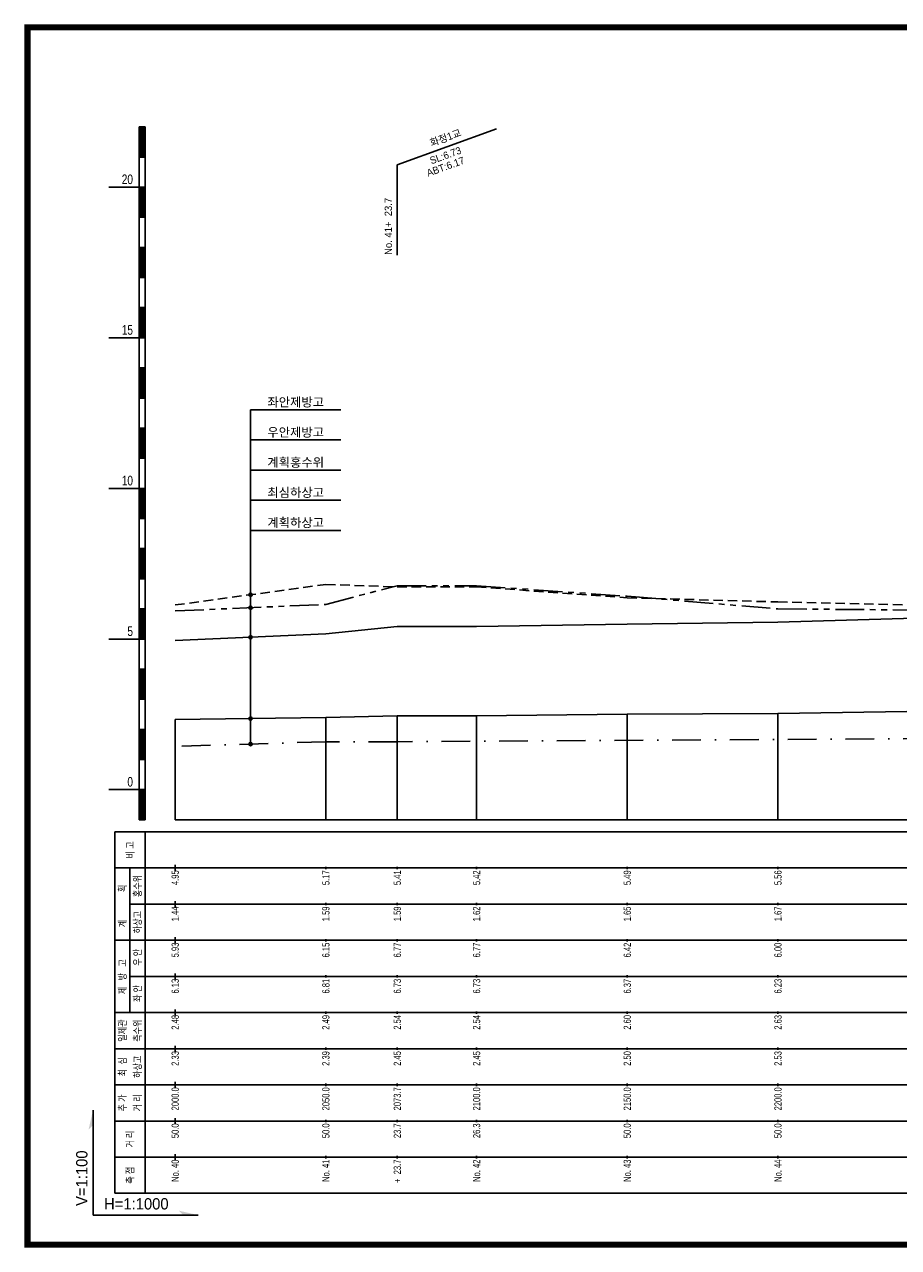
# Model space of a CAD drawing. Header units: metres. Extents: x -2 to 1691, y -14 to 5352.
# Tile 9 of 23: x 40 to 330, y 1935 to 2341. Entities that reach past the tile are written whole.
import ezdxf
from ezdxf.enums import TextEntityAlignment as Align

# ---------------------------------------------------------------- set-up
doc = ezdxf.new("R2010")
doc.units = ezdxf.units.M
doc.header["$LTSCALE"] = 5
for name, pattern in [('CENTER', [50.8, 31.75, -6.35, 6.35, -6.35]), ('DASHDOT2', [12.7, 6.35, -3.175, 0, -3.175]), ('DASHED', [19.05, 12.7, -6.35]), ('PHANTOMX2', [127, 63.5, -12.7, 12.7, -12.7, 12.7, -12.7])]:
    doc.linetypes.add(name, pattern=pattern)
for name, color, linetype in [('BOX', 6, 'CONTINUOUS'), ('DT1', 3, 'CONTINUOUS'), ('FORM', 7, 'CONTINUOUS'), ('LT1', 4, 'CONTINUOUS'), ('ST1', 7, 'CONTINUOUS'), ('계획하상', 6, 'CONTINUOUS'), ('계획홍수위', 6, 'CONTINUOUS'), ('우안제방고', 3, 'CONTINUOUS'), ('좌안제방고', 2, 'CONTINUOUS')]:
    doc.layers.add(name, color=color, linetype=linetype)
doc.styles.get("Standard").update_dxf_attribs({"font": 'Gulim.ttf', "width": 0.8})
doc.styles.add('굴림', font='Gulim.ttf')

msp = doc.modelspace()

# ---------------------------------------------------------------- hatches: boundary and pattern name
at = {"layer": 'LT1', "linetype": 'Continuous'}
h = msp.add_hatch(color=2, dxfattribs=at)
edge = h.paths.add_edge_path()
edge.add_arc((115, 2151.7), 0.549, 0, 360)
h = msp.add_hatch(color=2, dxfattribs=at)
edge = h.paths.add_edge_path()
edge.add_arc((115, 2147.4), 0.549, 0, 360)
h = msp.add_hatch(color=2, dxfattribs=at)
edge = h.paths.add_edge_path()
edge.add_arc((115, 2137.6), 0.549, 0, 360)
h = msp.add_hatch(color=2, dxfattribs=at)
edge = h.paths.add_edge_path()
edge.add_arc((115, 2110.6), 0.549, 0, 360)
h = msp.add_hatch(color=2, dxfattribs=at)
edge = h.paths.add_edge_path()
edge.add_arc((115, 2102.14), 0.549, 0, 360)

# ---------------------------------------------------------------- linework, layer by layer
at = {"layer": 'BOX', "color": 6, "linetype": 'Continuous', "const_width": 2}
msp.add_lwpolyline([(41, 1936), (619, 1936), (619, 2340), (41, 2340)], close=True, dxfattribs=at)
at = {"layer": 'FORM', "color": 7}
for q in [(62.76, 1980.64), (97.64, 1945.76)]:
    msp.add_line((62.76, 1945.76), q, dxfattribs=at)
for points in [[(62.76, 1980.64), (61.26, 1974.14), (62.76, 1975.64)], [(97.64, 1945.76), (91.14, 1947.26), (92.64, 1945.76)]]:
    msp.add_solid(points, dxfattribs=at)
at = {"layer": 'LT1', "linetype": 'Continuous'}
for p, q in [((78, 2077), (78, 2307)), ((78, 2307), (80, 2307)), ((78.5, 2306.8), (78.5, 2297.2)), ((79, 2306.8), (79, 2297.2)), ((79.5, 2306.8), (79.5, 2297.2)), ((80, 2077), (80, 2307)), ((163.7, 2294.4), (196.59, 2306.37)), ((78, 2297), (80, 2297)), ((163.7, 2264.4), (163.7, 2294.4)), ((68, 2287), (78, 2287)), ((78, 2287), (80, 2287)), ((78.5, 2286.8), (78.5, 2277.2)), ((79, 2286.8), (79, 2277.2)), ((79.5, 2286.8), (79.5, 2277.2)), ((78, 2277), (80, 2277)), ((78, 2267), (80, 2267)), ((78.5, 2266.8), (78.5, 2257.2)), ((79, 2266.8), (79, 2257.2)), ((79.5, 2266.8), (79.5, 2257.2)), ((78, 2257), (80, 2257)), ((78, 2247), (80, 2247)), ((78.5, 2246.8), (78.5, 2237.2)), ((79, 2246.8), (79, 2237.2)), ((79.5, 2246.8), (79.5, 2237.2)), ((68, 2237), (78, 2237)), ((78, 2237), (80, 2237)), ((78, 2227), (80, 2227)), ((78.5, 2226.8), (78.5, 2217.2)), ((79, 2226.8), (79, 2217.2)), ((79.5, 2226.8), (79.5, 2217.2)), ((78, 2217), (80, 2217)), ((78, 2207), (80, 2207)), ((78.5, 2206.8), (78.5, 2197.2)), ((79, 2206.8), (79, 2197.2)), ((79.5, 2206.8), (79.5, 2197.2)), ((78, 2197), (80, 2197)), ((68, 2187), (78, 2187)), ((78, 2187), (80, 2187)), ((78.5, 2186.8), (78.5, 2177.2)), ((79, 2186.8), (79, 2177.2)), ((79.5, 2186.8), (79.5, 2177.2)), ((78, 2177), (80, 2177)), ((78, 2167), (80, 2167)), ((78.5, 2166.8), (78.5, 2157.2)), ((79, 2166.8), (79, 2157.2)), ((79.5, 2166.8), (79.5, 2157.2)), ((78, 2157), (80, 2157)), ((78, 2147), (80, 2147)), ((78.5, 2146.8), (78.5, 2137.2)), ((79, 2146.8), (79, 2137.2)), ((79.5, 2146.8), (79.5, 2137.2)), ((68, 2137), (78, 2137)), ((78, 2137), (80, 2137)), ((78, 2127), (80, 2127)), ((78.5, 2126.8), (78.5, 2117.2)), ((79, 2126.8), (79, 2117.2)), ((79.5, 2126.8), (79.5, 2117.2)), ((78, 2117), (80, 2117)), ((163.7, 2077), (163.7, 2111.5)), ((190, 2077), (190, 2111.5)), ((240, 2077), (240, 2112)), ((290, 2077), (290, 2112.3)), ((90, 2077), (90, 2110.3)), ((140, 2077), (140, 2110.9)), ((78, 2107), (80, 2107)), ((78.5, 2106.8), (78.5, 2097.2)), ((79, 2106.8), (79, 2097.2)), ((79.5, 2106.8), (79.5, 2097.2)), ((78, 2097), (80, 2097)), ((68, 2087), (78, 2087)), ((78, 2087), (80, 2087)), ((78.5, 2086.8), (78.5, 2077.2)), ((79, 2086.8), (79, 2077.2)), ((79.5, 2086.8), (79.5, 2077.2)), ((78, 2077), (80, 2077)), ((90, 2077), (590, 2077)), ((90, 2060), (90, 2062)), ((140, 2060.6), (140, 2061.4)), ((163.7, 2060.6), (163.7, 2061.4)), ((190, 2060.6), (190, 2061.4)), ((240, 2060.6), (240, 2061.4)), ((290, 2060.6), (290, 2061.4)), ((90, 2048), (90, 2050)), ((140, 2048.6), (140, 2049.4)), ((163.7, 2048.6), (163.7, 2049.4)), ((190, 2048.6), (190, 2049.4)), ((240, 2048.6), (240, 2049.4)), ((290, 2048.6), (290, 2049.4)), ((90, 2036), (90, 2038)), ((140, 2036.6), (140, 2037.4)), ((163.7, 2036.6), (163.7, 2037.4)), ((190, 2036.6), (190, 2037.4)), ((240, 2036.6), (240, 2037.4)), ((290, 2036.6), (290, 2037.4)), ((90, 2024), (90, 2026)), ((140, 2024.6), (140, 2025.4)), ((163.7, 2024.6), (163.7, 2025.4)), ((190, 2024.6), (190, 2025.4)), ((240, 2024.6), (240, 2025.4)), ((290, 2024.6), (290, 2025.4)), ((90, 2012), (90, 2014)), ((140, 2012.6), (140, 2013.4)), ((163.7, 2012.6), (163.7, 2013.4)), ((190, 2012.6), (190, 2013.4)), ((240, 2012.6), (240, 2013.4)), ((290, 2012.6), (290, 2013.4)), ((90, 2000), (90, 2002)), ((140, 2000.6), (140, 2001.4)), ((163.7, 2000.6), (163.7, 2001.4)), ((190, 2000.6), (190, 2001.4)), ((240, 2000.6), (240, 2001.4)), ((290, 2000.6), (290, 2001.4)), ((90, 1988), (90, 1990)), ((140, 1988.6), (140, 1989.4)), ((163.7, 1988.6), (163.7, 1989.4)), ((190, 1988.6), (190, 1989.4)), ((240, 1988.6), (240, 1989.4)), ((290, 1988.6), (290, 1989.4)), ((90, 1976), (90, 1978)), ((140, 1976.6), (140, 1977.4)), ((163.7, 1976.6), (163.7, 1977.4)), ((190, 1976.6), (190, 1977.4)), ((240, 1976.6), (240, 1977.4)), ((290, 1976.6), (290, 1977.4)), ((90, 1964), (90, 1966)), ((140, 1964.6), (140, 1965.4)), ((163.7, 1964.6), (163.7, 1965.4)), ((190, 1964.6), (190, 1965.4)), ((240, 1964.6), (240, 1965.4)), ((290, 1964.6), (290, 1965.4))]:
    msp.add_line(p, q, dxfattribs=at)
at = {"layer": 'LT1', "color": 2, "linetype": 'Continuous'}
for points in [[(115, 2213.07), (145, 2213.07)], [(115, 2213.07), (115, 2102.14)], [(115, 2203.07), (145, 2203.07)], [(115, 2193.07), (145, 2193.07)], [(115, 2183.07), (145, 2183.07)], [(115, 2173.07), (145, 2173.07)]]:
    msp.add_lwpolyline(points, dxfattribs=at)
at = {"layer": 'LT1', "linetype": 'Continuous'}
msp.add_lwpolyline([(90, 2110.3), (140, 2110.9), (163.7, 2111.5), (190, 2111.5), (240, 2112), (290, 2112.3), (340, 2113), (390, 2112.6), (440, 2113), (490, 2113.3), (540, 2112.9), (540, 2112.9), (590, 2113.4)], dxfattribs=at)
at = {"layer": 'LT1', "color": 2, "linetype": 'Continuous'}
for centre in [(115, 2151.7), (115, 2147.4), (115, 2137.6), (115, 2110.6), (115, 2102.14)]:
    msp.add_circle(centre, 0.549, dxfattribs=at)
at = {"layer": 'ST1', "linetype": 'Continuous'}
for p, q in [((70, 1953), (70, 2073)), ((70, 2073), (600, 2073)), ((80, 1953), (80, 2073)), ((70, 2061), (600, 2061)), ((75, 2037), (75, 2061)), ((75, 2049), (600, 2049)), ((70, 2037), (600, 2037)), ((75, 2013), (75, 2037)), ((75, 2025), (600, 2025)), ((70, 2013), (600, 2013)), ((70, 2001), (600, 2001)), ((70, 1989), (600, 1989)), ((70, 1977), (600, 1977)), ((70, 1965), (600, 1965)), ((70, 1953), (600, 1953))]:
    msp.add_line(p, q, dxfattribs=at)
at = {"layer": '계획하상', "linetype": 'DASHDOT2', "ltscale": 0.3}
msp.add_lwpolyline([(590, 2105.42), (163.7, 2102.9), (140, 2102.9), (90, 2101.38)], dxfattribs=at)
at = {"layer": '계획홍수위', "linetype": 'CENTER'}
msp.add_lwpolyline([(90, 2136.5), (140, 2138.7), (163.7, 2141.1), (190, 2141.2), (240, 2141.9), (290, 2142.6), (340, 2144.1), (390, 2144.8), (440, 2145.4), (490, 2146.1), (540, 2146.8), (590, 2147.5)], dxfattribs=at)
at = {"layer": '우안제방고', "linetype": 'PHANTOMX2', "ltscale": 0.03}
msp.add_lwpolyline([(90, 2146.3), (140, 2148.5), (163.7, 2154.7), (190, 2154.7), (240, 2151.2), (290, 2147), (340, 2146.6), (390, 2148.6), (440, 2149.6), (490, 2150.6), (540, 2150.5), (540, 2150.5), (590, 2150.7)], dxfattribs=at)
at = {"layer": '좌안제방고', "linetype": 'DASHED', "ltscale": 0.05}
msp.add_lwpolyline([(90, 2148.3), (140, 2155.1), (163.7, 2154.3), (190, 2154.3), (240, 2150.7), (290, 2149.3), (340, 2148.2), (390, 2148.2), (440, 2149.8), (490, 2150.4), (540, 2151.5), (540, 2151.5), (590, 2150.9)], dxfattribs=at)

# ---------------------------------------------------------------- texts
at = {"layer": 'DT1', "linetype": 'Continuous'}
for s, p in [('화정1교', (179.7, 2303.39)), ('SL:6.73', (179.7, 2297.52)), ('ABT:6.17', (179.7, 2293.81))]:
    msp.add_text(s, height=2.4, rotation=20, dxfattribs=at).set_placement(p, align=Align.MIDDLE_CENTER)
at = {"layer": 'DT1', "linetype": 'Continuous', "width": 0.8}
for s, p in [('20', (76, 2288)), ('15', (76, 2238)), ('10', (76, 2188)), ('5', (76, 2138)), ('0', (76, 2088))]:
    msp.add_text(s, height=3.2, dxfattribs=at).set_placement(p, align=Align.RIGHT)
at = {"layer": 'DT1', "linetype": 'Continuous'}
msp.add_text('No. 41+  23.7', height=2.4, rotation=90, dxfattribs=at).set_placement((160.7, 2264.5), align=Align.MIDDLE_LEFT)
for s, p in [('좌안제방고', (130, 2215.65)), ('우안제방고', (130, 2205.65)), ('계획홍수위', (130, 2195.65)), ('최심하상고', (130, 2185.65)), ('계획하상고', (130, 2175.65))]:
    msp.add_text(s, height=3, dxfattribs=at).set_placement(p, align=Align.MIDDLE_CENTER)
at = {"layer": 'DT1', "linetype": 'Continuous', "width": 0.8}
for s, p in [('비 고', (75.06, 2067)), ('  획', (72.5, 2053.5)), ('홍수위', (77.5, 2055)), ('하상고', (77.5, 2043)), ('   계', (72.5, 2041.5)), ('제   방   고', (72.5, 2024.91)), (' 우 안', (77.5, 2031)), (' 좌 안', (77.5, 2019)), ('일제관', (72.5, 2007)), ('측수위', (77.5, 2007)), ('최  심', (72.5, 1995)), ('하상고', (77.5, 1995)), ('추 가', (72.5, 1983)), ('거 리', (77.5, 1983)), ('거 리', (75, 1971)), ('측 점', (75, 1959))]:
    msp.add_text(s, height=2.4, rotation=90, dxfattribs=at).set_placement(p, align=Align.MIDDLE_CENTER)
at = {"layer": 'DT1', "linetype": 'PHANTOMX2', "width": 0.8}
for s, p in [('4.95', (90, 2060.2)), ('5.17', (140, 2060.2)), ('5.41', (163.7, 2060.2)), ('5.42', (190, 2060.2)), ('5.49', (240, 2060.2)), ('5.56', (290, 2060.2)), ('  5.93', (90, 2036.2)), ('  6.15', (140, 2036.2)), ('  6.77', (163.7, 2036.2)), ('  6.77', (190, 2036.2)), ('  6.42', (240, 2036.2)), ('  6.00', (290, 2036.2))]:
    msp.add_text(s, height=2.4, rotation=90, dxfattribs=at).set_placement(p, align=Align.MIDDLE_RIGHT)
at = {"layer": 'DT1', "color": 2, "linetype": 'PHANTOMX2', "width": 0.8}
for s, p in [('1.44', (90, 2048.2)), ('1.59', (140, 2048.2)), ('1.59', (163.7, 2048.2)), ('1.62', (190, 2048.2)), ('1.65', (240, 2048.2)), ('1.67', (290, 2048.2))]:
    msp.add_text(s, height=2.4, rotation=90, dxfattribs=at).set_placement(p, align=Align.MIDDLE_RIGHT)
at = {"layer": 'DT1', "linetype": 'CENTER', "width": 0.8}
for s, p in [('  6.13', (90, 2024.2)), ('  6.81', (140, 2024.2)), ('  6.73', (163.7, 2024.2)), ('  6.73', (190, 2024.2)), ('  6.37', (240, 2024.2)), ('  6.23', (290, 2024.2))]:
    msp.add_text(s, height=2.4, rotation=90, dxfattribs=at).set_placement(p, align=Align.MIDDLE_RIGHT)
at = {"layer": 'DT1', "linetype": 'DASHED', "width": 0.8}
for s, p in [('  2.48', (90, 2012.2)), ('  2.49', (140, 2012.2)), ('  2.54', (163.7, 2012.2)), ('  2.54', (190, 2012.2)), ('  2.60', (240, 2012.2)), ('  2.63', (290, 2012.2))]:
    msp.add_text(s, height=2.4, rotation=90, dxfattribs=at).set_placement(p, align=Align.MIDDLE_RIGHT)
at = {"layer": 'DT1', "linetype": 'Continuous', "width": 0.8}
for s, p in [('  2.33', (90, 2000.2)), ('  2.39', (140, 2000.2)), ('  2.45', (163.7, 2000.2)), ('  2.45', (190, 2000.2)), ('  2.50', (240, 2000.2)), ('  2.53', (290, 2000.2)), ('  2000.0', (90, 1988.2)), ('  2050.0', (140, 1988.2)), ('2073.7', (163.7, 1988.2)), ('  2100.0', (190, 1988.2)), ('  2150.0', (240, 1988.2)), ('  2200.0', (290, 1988.2)), ('  50.0', (90, 1976.2)), ('  50.0', (140, 1976.2)), ('23.7', (163.7, 1976.2)), ('26.3', (190, 1976.2)), ('  50.0', (240, 1976.2)), ('  50.0', (290, 1976.2)), ('No. 40', (90, 1964.2)), ('No. 41', (140, 1964.2)), ('+  23.7', (163.7, 1964.2)), ('No. 42', (190, 1964.2)), ('No. 43', (240, 1964.2)), ('No. 44', (290, 1964.2))]:
    msp.add_text(s, height=2.4, rotation=90, dxfattribs=at).set_placement(p, align=Align.MIDDLE_RIGHT)
at = {"layer": 'FORM', "color": 7, "style": '굴림'}
msp.add_text('V=1:100', height=3.75, rotation=90, dxfattribs=at).set_placement((60.89, 1948.81))
msp.add_text('H=1:1000', height=3.75, dxfattribs=at).set_placement((66.41, 1947.64))

doc.saveas('drawing.dxf')
